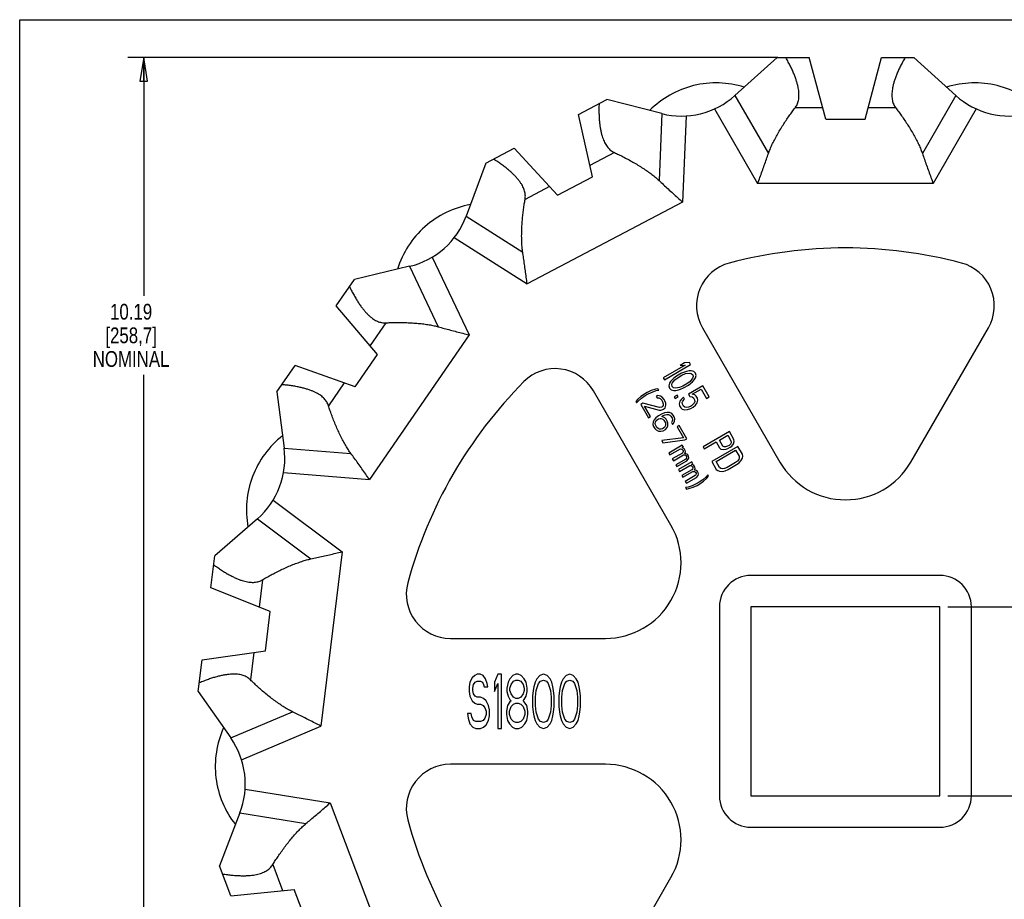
# Model space of a CAD drawing. Header units: inches. Extents: x 0 to 17.5, y 0 to 11.1.
# Tile 2 of 4: x 0 to 7.8, y 4 to 11. Entities that reach past the tile are written whole.
import ezdxf

# ---------------------------------------------------------------- set-up
doc = ezdxf.new("R2010")
doc.units = ezdxf.units.IN
doc.header["$LTSCALE"] = 0.935
doc.header["$MEASUREMENT"] = 0
doc.layers.get('0').update_dxf_attribs({"linetype": 'CONTINUOUS'})
doc.styles.get("Standard").update_dxf_attribs({"font": 'txt', "width": 0.8})
doc.dimstyles.new('DIMSTYLE_1', dxfattribs={"dimtxt": 0.125, "dimasz": 0.1875, "dimexe": 0.18, "dimexo": 0.0625, "dimgap": 0.09, "dimtad": 0, "dimtih": 1, "dimtoh": 1, "dimzin": 4, "dimdsep": 46, "dimtxsty": 'STANDARD', "dimblk": 'CLOSED', "dimblk1": 'CLOSED', "dimblk2": 'CLOSED', "dimcen": 0.09, "dimadec": 0, "dimazin": 0, "dimtp": 0.01, "dimtm": 0.01, "dimtfac": 1, "dimtofl": 0, "dimtmove": 0, "dimatfit": 3, "dimldrblk": 'CLOSED', "dimfxl": 1, "dimtolj": 1, "dimtzin": 4, "dimarcsym": 0})

# ---------------------------------------------------------------- blocks, each defined once
blk = doc.blocks.new('_CLOSED')
at = {"color": 0, "linetype": 'BYBLOCK'}
for p, q in [((0, 0), (-1, 0.167)), ((-1, 0.167), (-1, -0.167)), ((-1, -0.167), (0, 0)), ((-1, 0), (0, 0))]:
    blk.add_line(p, q, dxfattribs=at)
blk = doc.blocks.new('*D1')
at = {"color": 3, "linetype": 'CONTINUOUS'}
for p, q in [((7.3693, 6.3379), (12.7298, 6.3379)), ((12.6048, 6.3379), (12.6048, 5.9158)), ((12.6048, 4.8379), (12.6048, 5.2908)), ((7.3693, 4.8379), (12.7298, 4.8379))]:
    blk.add_line(p, q, dxfattribs=at)
at = {"color": 3, "linetype": 'CONTINUOUS', "xscale": 0.1875, "yscale": 0.1875, "zscale": 0.1875}
for p, rotation in [((12.6048, 6.3379), 90), ((12.6048, 4.8379), 270)]:
    blk.add_blockref('_CLOSED', p, dxfattribs=dict(at, rotation=rotation))
at = {"color": 3, "linetype": 'CONTINUOUS', "insert": (12.5048, 5.8533), "char_height": 0.125, "width": 0.7, "attachment_point": 2, "line_spacing_factor": 0.9}
blk.add_mtext('1.50\\P[38,1]\\PNOMINAL', dxfattribs=at)
blk = doc.blocks.new('*D2')
at = {"color": 3, "linetype": 'CONTINUOUS'}
for p, q in [((6.0212, 10.6989), (0.8597, 10.6989)), ((0.9847, 10.6989), (0.9847, 8.8063)), ((0.9847, 0.5122), (0.9847, 8.1813)), ((5.7305, 0.5122), (0.8597, 0.5122))]:
    blk.add_line(p, q, dxfattribs=at)
at = {"color": 3, "linetype": 'CONTINUOUS', "xscale": 0.1875, "yscale": 0.1875, "zscale": 0.1875}
for p, rotation in [((0.9847, 10.6989), 90), ((0.9847, 0.5122), 270)]:
    blk.add_blockref('_CLOSED', p, dxfattribs=dict(at, rotation=rotation))
at = {"color": 3, "linetype": 'CONTINUOUS', "insert": (0.8847, 8.7438), "char_height": 0.125, "width": 0.7, "attachment_point": 2, "line_spacing_factor": 0.9}
blk.add_mtext('10.19\\P[258,7]\\PNOMINAL', dxfattribs=at)

msp = doc.modelspace()

# ---------------------------------------------------------------- linework, layer by layer
at = {"color": 7, "linetype": 'CONTINUOUS'}
for p, q in [((0, 0), (0, 11)), ((0, 11), (17, 11)), ((6.0144, 10.6989), (5.6799, 10.3979)), ((6.0144, 10.6989), (6.2694, 10.6989)), ((6.4007, 10.2089), (6.2694, 10.6989)), ((6.7129, 10.2089), (6.8442, 10.6989)), ((6.8442, 10.6989), (7.0992, 10.6989)), ((7.4337, 10.3979), (7.0992, 10.6989)), ((4.4361, 10.247), (4.6619, 10.3655)), ((5.0979, 10.2545), (4.6619, 10.3655)), ((5.6799, 10.3979), (5.9456, 9.9376)), ((7.4337, 10.3979), (7.1679, 9.9376)), ((4.5475, 9.7521), (4.4361, 10.247)), ((5.0979, 10.2545), (5.0765, 9.7234)), ((5.5176, 10.2917), (5.8599, 9.6989)), ((6.3766, 10.2989), (6.1564, 10.2989)), ((6.9572, 10.2989), (6.737, 10.2989)), ((7.5959, 10.2917), (7.2537, 9.6989)), ((5.291, 10.2358), (5.2634, 9.5518)), ((6.4007, 10.2089), (6.7129, 10.2089)), ((3.7013, 9.8614), (3.9271, 9.9799)), ((4.2711, 9.607), (3.9271, 9.9799)), ((4.722, 9.9453), (4.5271, 9.843)), ((3.7013, 9.8614), (3.545, 9.4394)), ((4.2711, 9.607), (4.5475, 9.7521)), ((7.2537, 9.6989), (5.8599, 9.6989)), ((4.2079, 9.6755), (4.013, 9.5732)), ((5.2634, 9.5518), (4.0293, 8.9041)), ((3.545, 9.4394), (3.9942, 9.1553)), ((3.4507, 9.27), (4.0293, 8.9041)), ((3.276, 9.1151), (3.5694, 8.4967)), ((3.0964, 9.042), (2.6587, 8.9376)), ((3.0964, 9.042), (3.3242, 8.5618)), ((2.5138, 8.7278), (2.6587, 8.9376)), ((2.8425, 8.3414), (2.5138, 8.7278)), ((2.9072, 8.5935), (2.7821, 8.4123)), ((5.4214, 8.5545), (6.0372, 7.4879)), ((7.0764, 7.4879), (7.6922, 8.5545)), ((3.5694, 8.4967), (2.7777, 7.3497)), ((2.6651, 8.0844), (2.8425, 8.3414)), ((2.0424, 8.0449), (2.1873, 8.2547)), ((2.6651, 8.0844), (2.1873, 8.2547)), ((5.2833, 8.2569), (5.1108, 8.1573)), ((5.1198, 8.1417), (5.3276, 8.2617)), ((5.2787, 8.275), (5.2433, 8.2546)), ((5.2433, 8.2546), (5.2833, 8.2569)), ((5.3186, 8.2773), (5.2787, 8.275)), ((5.3147, 8.2127), (5.294, 8.2077)), ((5.3324, 8.2125), (5.3147, 8.2127)), ((5.3276, 8.2617), (5.3186, 8.2773)), ((5.3532, 8.2072), (5.3324, 8.2125)), ((5.1108, 8.1573), (5.1198, 8.1417)), ((5.1834, 8.1438), (5.1687, 8.1284)), ((5.1822, 8.1154), (5.2027, 8.1411)), ((5.1952, 8.1541), (5.1834, 8.1438)), ((5.2158, 8.1694), (5.1952, 8.1541)), ((5.2027, 8.1411), (5.2277, 8.159)), ((5.2556, 8.1924), (5.2158, 8.1694)), ((5.2277, 8.159), (5.2587, 8.1769)), ((5.2792, 8.2026), (5.2556, 8.1924)), ((5.2587, 8.1769), (5.2867, 8.1896)), ((5.294, 8.2077), (5.2792, 8.2026)), ((5.2867, 8.1896), (5.3193, 8.1945)), ((5.3193, 8.1945), (5.3326, 8.1918)), ((5.3433, 8.153), (5.3227, 8.1272)), ((5.3326, 8.1918), (5.3445, 8.1814)), ((5.342, 8.1245), (5.3567, 8.1399)), ((5.3476, 8.1659), (5.3433, 8.153)), ((5.3445, 8.1814), (5.3476, 8.1659)), ((5.3666, 8.1942), (5.3532, 8.2072)), ((5.3567, 8.1399), (5.3654, 8.1554)), ((5.3654, 8.1554), (5.3712, 8.176)), ((5.3712, 8.176), (5.3666, 8.1942)), ((2.5774, 8.1157), (2.4523, 7.9345)), ((5.1711, 6.9879), (4.5553, 8.0545)), ((5.0149, 8.0552), (4.9834, 8.0409)), ((5.0482, 8.0666), (5.0149, 8.0552)), ((5.0217, 8.0435), (5.0549, 8.0549)), ((5.0681, 8.0703), (5.0482, 8.0666)), ((5.0549, 8.0549), (5.0749, 8.0586)), ((5.0749, 8.0586), (5.0681, 8.0703)), ((5.16, 8.113), (5.1542, 8.0923)), ((5.1542, 8.0923), (5.1588, 8.0742)), ((5.1588, 8.0742), (5.1722, 8.0611)), ((5.1687, 8.1284), (5.16, 8.113)), ((5.1722, 8.0611), (5.193, 8.0558)), ((5.1778, 8.1025), (5.1822, 8.1154)), ((5.1809, 8.0869), (5.1778, 8.1025)), ((5.1928, 8.0765), (5.1809, 8.0869)), ((5.2062, 8.0738), (5.1928, 8.0765)), ((5.193, 8.0558), (5.2107, 8.0557)), ((5.2387, 8.0787), (5.2062, 8.0738)), ((5.2107, 8.0557), (5.2314, 8.0607)), ((5.2314, 8.0607), (5.2462, 8.0657)), ((5.2667, 8.0915), (5.2387, 8.0787)), ((5.2462, 8.0657), (5.2698, 8.0759)), ((5.2977, 8.1093), (5.2667, 8.0915)), ((5.2698, 8.0759), (5.3096, 8.0989)), ((5.3227, 8.1272), (5.2977, 8.1093)), ((5.3096, 8.0989), (5.3302, 8.1143)), ((5.4251, 8.0928), (5.3102, 8.0265)), ((5.3302, 8.1143), (5.342, 8.1245)), ((5.3398, 8.0262), (5.4105, 8.0671)), ((5.4105, 8.0671), (5.454, 7.9917)), ((5.4761, 8.0045), (5.4251, 8.0928)), ((2.0424, 8.0449), (2.1001, 7.5986)), ((4.9055, 7.9842), (4.8923, 7.9688)), ((4.932, 8.0073), (4.9055, 7.9842)), ((4.9123, 7.9725), (4.9388, 7.9956)), ((4.9602, 8.0274), (4.932, 8.0073)), ((4.9388, 7.9956), (4.9669, 8.0158)), ((4.9834, 8.0409), (4.9602, 8.0274)), ((4.9669, 8.0158), (4.9901, 8.0292)), ((4.9901, 8.0292), (5.0217, 8.0435)), ((5.0685, 8.016), (5.0536, 8.0112)), ((5.0536, 8.0112), (5.062, 7.9966)), ((5.062, 7.9966), (5.0753, 7.9965)), ((5.0885, 8.0119), (5.0685, 8.016)), ((5.0753, 7.9965), (5.087, 7.9916)), ((5.087, 7.9916), (5.0988, 7.9789)), ((5.1019, 8.0041), (5.0885, 8.0119)), ((5.0988, 7.9789), (5.1055, 7.9672)), ((5.117, 7.9855), (5.1019, 8.0041)), ((5.1238, 7.9738), (5.117, 7.9855)), ((5.2199, 8.0194), (5.1978, 8.0066)), ((5.1978, 8.0066), (5.2053, 7.9936)), ((5.2053, 7.9936), (5.2274, 8.0064)), ((5.2274, 8.0064), (5.2199, 8.0194)), ((5.2557, 7.9881), (5.2425, 7.9701)), ((5.2704, 8.0035), (5.2557, 7.9881)), ((5.2647, 7.9725), (5.2794, 7.9879)), ((5.2794, 7.9879), (5.2704, 8.0035)), ((5.3102, 8.0265), (5.3207, 8.0083)), ((5.3207, 8.0083), (5.3399, 8.0055)), ((5.3605, 8.0209), (5.3398, 8.0262)), ((5.3399, 8.0055), (5.3503, 7.9977)), ((5.3503, 7.9977), (5.3593, 7.9821)), ((5.3593, 7.9821), (5.3609, 7.9692)), ((5.3725, 8.0105), (5.3605, 8.0209)), ((5.3815, 7.9949), (5.3725, 8.0105)), ((5.3788, 7.9587), (5.3845, 7.9793)), ((5.3845, 7.9793), (5.3815, 7.9949)), ((5.454, 7.9917), (5.4761, 8.0045)), ((4.8923, 7.9688), (4.8991, 7.9571)), ((4.8991, 7.9571), (4.9123, 7.9725)), ((4.9491, 7.9548), (4.9325, 7.9452)), ((4.9325, 7.9452), (4.9932, 7.84)), ((5.0792, 7.9208), (4.9491, 7.9548)), ((5.0098, 7.8496), (4.9626, 7.9314)), ((4.9626, 7.9314), (5.0777, 7.9005)), ((5.0777, 7.9005), (5.091, 7.9004)), ((5.0959, 7.9226), (5.0792, 7.9208)), ((5.091, 7.9004), (5.106, 7.9051)), ((5.1025, 7.9265), (5.0959, 7.9226)), ((5.1091, 7.938), (5.1025, 7.9265)), ((5.1055, 7.9672), (5.1106, 7.9506)), ((5.106, 7.9051), (5.1126, 7.9089)), ((5.1106, 7.9506), (5.1091, 7.938)), ((5.1126, 7.9089), (5.1242, 7.9195)), ((5.1306, 7.9544), (5.1238, 7.9738)), ((5.1242, 7.9195), (5.1307, 7.9389)), ((5.1307, 7.9389), (5.1306, 7.9544)), ((5.2425, 7.9701), (5.2367, 7.9494)), ((5.2367, 7.9494), (5.2398, 7.9339)), ((5.2398, 7.9339), (5.2488, 7.9183)), ((5.2488, 7.9183), (5.2607, 7.9078)), ((5.2603, 7.9596), (5.2647, 7.9725)), ((5.2619, 7.9466), (5.2603, 7.9596)), ((5.2607, 7.9078), (5.2815, 7.9025)), ((5.2709, 7.931), (5.2619, 7.9466)), ((5.2813, 7.9232), (5.2709, 7.931)), ((5.2947, 7.9205), (5.2813, 7.9232)), ((5.2815, 7.9025), (5.3037, 7.9049)), ((5.3109, 7.923), (5.2947, 7.9205)), ((5.3037, 7.9049), (5.3288, 7.9125)), ((5.3257, 7.928), (5.3109, 7.923)), ((5.3345, 7.9332), (5.3257, 7.928)), ((5.3288, 7.9125), (5.3465, 7.9227)), ((5.3463, 7.9434), (5.3345, 7.9332)), ((5.3566, 7.9563), (5.3463, 7.9434)), ((5.3465, 7.9227), (5.3656, 7.9407)), ((5.3609, 7.9692), (5.3566, 7.9563)), ((5.3656, 7.9407), (5.3788, 7.9587)), ((4.9932, 7.84), (5.0098, 7.8496)), ((5.0383, 7.8232), (5.0301, 7.8067)), ((5.0515, 7.8386), (5.0383, 7.8232)), ((5.0731, 7.8549), (5.0515, 7.8386)), ((5.055, 7.8172), (5.0633, 7.8259)), ((5.0633, 7.8259), (5.0732, 7.8316)), ((5.0963, 7.8683), (5.0731, 7.8549)), ((5.0732, 7.8316), (5.0849, 7.8344)), ((5.0849, 7.8344), (5.0949, 7.8324)), ((5.0949, 7.8324), (5.1066, 7.8275)), ((5.1212, 7.8788), (5.0963, 7.8683)), ((5.0981, 7.8499), (5.1047, 7.8537)), ((5.1215, 7.84), (5.0981, 7.8499)), ((5.1047, 7.8537), (5.1263, 7.8623)), ((5.1066, 7.8275), (5.115, 7.8206)), ((5.115, 7.8206), (5.1268, 7.8002)), ((5.1411, 7.8825), (5.1212, 7.8788)), ((5.1332, 7.8273), (5.1215, 7.84)), ((5.1263, 7.8623), (5.1379, 7.8651)), ((5.1417, 7.8127), (5.1332, 7.8273)), ((5.1379, 7.8651), (5.1513, 7.865)), ((5.1595, 7.8814), (5.1411, 7.8825)), ((5.1513, 7.865), (5.163, 7.86)), ((5.1779, 7.8725), (5.1595, 7.8814)), ((5.163, 7.86), (5.1713, 7.8532)), ((5.1713, 7.8532), (5.1815, 7.8356)), ((5.1896, 7.8598), (5.1779, 7.8725)), ((5.1815, 7.8356), (5.1832, 7.825)), ((5.1832, 7.825), (5.1816, 7.8124)), ((5.1964, 7.8481), (5.1896, 7.8598)), ((5.2015, 7.8316), (5.1964, 7.8481)), ((5.2, 7.8113), (5.2015, 7.8316)), ((5.0301, 7.8067), (5.0286, 7.7864)), ((5.0286, 7.7864), (5.0337, 7.7698)), ((5.0337, 7.7698), (5.0422, 7.7552)), ((5.0422, 7.7552), (5.0539, 7.7425)), ((5.0469, 7.793), (5.0484, 7.8056)), ((5.0486, 7.7823), (5.0469, 7.793)), ((5.0484, 7.8056), (5.055, 7.8172)), ((5.0604, 7.7619), (5.0486, 7.7823)), ((5.0539, 7.7425), (5.0723, 7.7337)), ((5.0688, 7.755), (5.0604, 7.7619)), ((5.0805, 7.7501), (5.0688, 7.755)), ((5.0938, 7.75), (5.0805, 7.7501)), ((5.1055, 7.7528), (5.0938, 7.75)), ((5.1154, 7.7585), (5.1055, 7.7528)), ((5.1106, 7.7363), (5.1272, 7.7458)), ((5.1237, 7.7672), (5.1154, 7.7585)), ((5.1269, 7.7769), (5.1237, 7.7672)), ((5.1268, 7.8002), (5.1285, 7.7895)), ((5.1285, 7.7895), (5.1269, 7.7769)), ((5.1272, 7.7458), (5.1404, 7.7613)), ((5.1404, 7.7613), (5.1453, 7.7758)), ((5.1468, 7.7961), (5.1417, 7.8127)), ((5.1453, 7.7758), (5.1468, 7.7961)), ((5.1816, 7.8124), (5.1751, 7.8008)), ((5.1751, 7.8008), (5.1835, 7.7862)), ((5.1835, 7.7862), (5.1918, 7.7948)), ((5.1918, 7.7948), (5.2, 7.8113)), ((5.2369, 7.778), (5.2203, 7.7684)), ((5.2203, 7.7684), (5.2709, 7.6807)), ((5.2976, 7.6728), (5.2369, 7.778)), ((5.0723, 7.7337), (5.0906, 7.7325)), ((5.0906, 7.7325), (5.1106, 7.7363)), ((5.2709, 7.6807), (5.0979, 7.6588)), ((5.108, 7.6412), (5.281, 7.6632)), ((5.281, 7.6632), (5.2976, 7.6728)), ((5.6351, 7.7291), (5.4273, 7.6091)), ((5.5557, 7.6625), (5.622, 7.7008)), ((5.5842, 7.6131), (5.5557, 7.6625)), ((5.622, 7.7008), (5.6505, 7.6514)), ((5.6711, 7.6668), (5.6351, 7.7291)), ((5.6742, 7.6512), (5.6711, 7.6668)), ((2.1001, 7.5986), (2.6299, 7.5558)), ((5.0979, 7.6588), (5.108, 7.6412)), ((5.2614, 7.6207), (5.1552, 7.5594)), ((5.1637, 7.5448), (5.2466, 7.5927)), ((5.2466, 7.5927), (5.2566, 7.5906)), ((5.2566, 7.5906), (5.265, 7.5838)), ((5.2598, 7.6003), (5.2698, 7.6061)), ((5.2699, 7.5983), (5.2598, 7.6003)), ((5.2698, 7.6061), (5.2614, 7.6207)), ((5.2782, 7.5914), (5.2699, 7.5983)), ((5.285, 7.5797), (5.2782, 7.5914)), ((5.4273, 7.6091), (5.4363, 7.5935)), ((5.4363, 7.5935), (5.5292, 7.6471)), ((5.7026, 7.6122), (5.4948, 7.4922)), ((5.5292, 7.6471), (5.5562, 7.6004)), ((5.5562, 7.6004), (5.5681, 7.5899)), ((5.5681, 7.5899), (5.5873, 7.5872)), ((5.5931, 7.6079), (5.5842, 7.6131)), ((5.5873, 7.5872), (5.6095, 7.5896)), ((5.605, 7.6078), (5.5931, 7.6079)), ((5.6197, 7.6128), (5.605, 7.6078)), ((5.6095, 7.5896), (5.6243, 7.5947)), ((5.633, 7.6205), (5.6197, 7.6128)), ((5.6243, 7.5947), (5.642, 7.6049)), ((5.6448, 7.6307), (5.633, 7.6205)), ((5.642, 7.6049), (5.6538, 7.6152)), ((5.6506, 7.641), (5.6448, 7.6307)), ((5.6505, 7.6514), (5.6506, 7.641)), ((5.6538, 7.6152), (5.6669, 7.6332)), ((5.6669, 7.6332), (5.6742, 7.6512)), ((5.7386, 7.5498), (5.7026, 7.6122)), ((5.1552, 7.5594), (5.1637, 7.5448)), ((5.2618, 7.5586), (5.1822, 7.5126)), ((5.1822, 7.5126), (5.1907, 7.498)), ((5.1907, 7.498), (5.2703, 7.544)), ((5.2888, 7.5118), (5.2092, 7.4659)), ((5.2668, 7.5653), (5.2618, 7.5586)), ((5.265, 7.5838), (5.2683, 7.5779)), ((5.2684, 7.5702), (5.2668, 7.5653)), ((5.2683, 7.5779), (5.2684, 7.5702)), ((5.2703, 7.544), (5.2786, 7.5449)), ((5.2786, 7.5449), (5.2836, 7.5439)), ((5.2818, 7.5546), (5.2867, 7.5691)), ((5.2969, 7.5515), (5.2818, 7.5546)), ((5.2836, 7.5439), (5.2903, 7.5399)), ((5.2867, 7.5691), (5.285, 7.5797)), ((5.2938, 7.5186), (5.2888, 7.5118)), ((5.2903, 7.5399), (5.2953, 7.5312)), ((5.2954, 7.5234), (5.2938, 7.5186)), ((5.2953, 7.5312), (5.2954, 7.5234)), ((5.3052, 7.5447), (5.2969, 7.5515)), ((5.2973, 7.4972), (5.3105, 7.5126)), ((5.312, 7.533), (5.3052, 7.5447)), ((5.3105, 7.5126), (5.3137, 7.5223)), ((5.3137, 7.5223), (5.312, 7.533)), ((5.5303, 7.4919), (5.6851, 7.5813)), ((5.6851, 7.5813), (5.7121, 7.5345)), ((5.7093, 7.5087), (5.6991, 7.4958)), ((5.7137, 7.5216), (5.7093, 7.5087)), ((5.7121, 7.5345), (5.7137, 7.5216)), ((5.7272, 7.4982), (5.7389, 7.5188)), ((5.7417, 7.5343), (5.7386, 7.5498)), ((5.7389, 7.5188), (5.7417, 7.5343)), ((5.2092, 7.4659), (5.2177, 7.4512)), ((5.2177, 7.4512), (5.2973, 7.4972)), ((5.3373, 7.4891), (5.2312, 7.4279)), ((5.2312, 7.4279), (5.2396, 7.4133)), ((5.2396, 7.4133), (5.3225, 7.4611)), ((5.3225, 7.4611), (5.3325, 7.4591)), ((5.3325, 7.4591), (5.3409, 7.4523)), ((5.3358, 7.4688), (5.3457, 7.4745)), ((5.3458, 7.4668), (5.3358, 7.4688)), ((5.3457, 7.4745), (5.3373, 7.4891)), ((5.3427, 7.4338), (5.3378, 7.4271)), ((5.3409, 7.4523), (5.3443, 7.4464)), ((5.3443, 7.4386), (5.3427, 7.4338)), ((5.3443, 7.4464), (5.3443, 7.4386)), ((5.3542, 7.4599), (5.3458, 7.4668)), ((5.3609, 7.4482), (5.3542, 7.4599)), ((5.3578, 7.423), (5.3627, 7.4375)), ((5.3627, 7.4375), (5.3609, 7.4482)), ((5.4948, 7.4922), (5.5308, 7.4298)), ((5.5573, 7.4452), (5.5303, 7.4919)), ((5.5308, 7.4298), (5.5427, 7.4194)), ((5.5677, 7.4373), (5.5573, 7.4452)), ((5.5811, 7.4346), (5.5677, 7.4373)), ((5.5974, 7.4371), (5.5811, 7.4346)), ((5.6165, 7.4447), (5.5974, 7.4371)), ((5.6019, 7.419), (5.6255, 7.4291)), ((5.6829, 7.483), (5.6165, 7.4447)), ((5.6255, 7.4291), (5.6919, 7.4674)), ((5.6991, 7.4958), (5.6829, 7.483)), ((5.6919, 7.4674), (5.7125, 7.4828)), ((5.7125, 7.4828), (5.7272, 7.4982)), ((2.0954, 7.4047), (2.7777, 7.3497)), ((5.3378, 7.4271), (5.2582, 7.3811)), ((5.2582, 7.3811), (5.2666, 7.3665)), ((5.2666, 7.3665), (5.3462, 7.4124)), ((5.3648, 7.3803), (5.2852, 7.3343)), ((5.2936, 7.3197), (5.3732, 7.3657)), ((5.3462, 7.4124), (5.3545, 7.4134)), ((5.3545, 7.4134), (5.3595, 7.4123)), ((5.3728, 7.42), (5.3578, 7.423)), ((5.3595, 7.4123), (5.3662, 7.4084)), ((5.3697, 7.387), (5.3648, 7.3803)), ((5.3662, 7.4084), (5.3713, 7.3996)), ((5.3713, 7.3919), (5.3697, 7.387)), ((5.3713, 7.3996), (5.3713, 7.3919)), ((5.3812, 7.4131), (5.3728, 7.42)), ((5.3732, 7.3657), (5.3864, 7.3811)), ((5.3879, 7.4015), (5.3812, 7.4131)), ((5.3864, 7.3811), (5.3897, 7.3908)), ((5.3897, 7.3908), (5.3879, 7.4015)), ((5.4498, 7.3709), (5.4233, 7.3478)), ((5.4301, 7.3361), (5.4565, 7.3592)), ((5.463, 7.3863), (5.4498, 7.3709)), ((5.4565, 7.3592), (5.4697, 7.3746)), ((5.4697, 7.3746), (5.463, 7.3863)), ((5.5427, 7.4194), (5.5576, 7.4141)), ((5.5576, 7.4141), (5.5812, 7.4139)), ((5.5812, 7.4139), (5.6019, 7.419)), ((5.2852, 7.3343), (5.2936, 7.3197)), ((5.3072, 7.2886), (5.2872, 7.2848)), ((5.2872, 7.2848), (5.294, 7.2732)), ((5.294, 7.2732), (5.3139, 7.2769)), ((5.3404, 7.3), (5.3072, 7.2886)), ((5.3139, 7.2769), (5.3471, 7.2883)), ((5.3719, 7.3143), (5.3404, 7.3)), ((5.3471, 7.2883), (5.3787, 7.3026)), ((5.3951, 7.3277), (5.3719, 7.3143)), ((5.3787, 7.3026), (5.4019, 7.316)), ((5.4233, 7.3478), (5.3951, 7.3277)), ((5.4019, 7.316), (5.4301, 7.3361)), ((2.0126, 7.1864), (2.5598, 6.7752)), ((1.8876, 7.0382), (1.5485, 6.7424)), ((1.8876, 7.0382), (2.3125, 6.7189)), ((1.5177, 6.4893), (1.5485, 6.7424)), ((2.5598, 6.7752), (2.3918, 5.3916)), ((7.3068, 6.5879), (5.8068, 6.5879)), ((1.9284, 6.5532), (1.9019, 6.3346)), ((1.9883, 6.2999), (1.5177, 6.4893)), ((5.5568, 6.3379), (5.5568, 4.8379)), ((5.8068, 6.3379), (5.8068, 4.8379)), ((7.3068, 6.3379), (5.8068, 6.3379)), ((7.3068, 4.8379), (7.3068, 6.3379)), ((7.5568, 4.8379), (7.5568, 6.3379)), ((1.9507, 5.9899), (1.9883, 6.2999)), ((3.4199, 6.0879), (4.6515, 6.0879)), ((1.4484, 5.9187), (1.9507, 5.9899)), ((1.8585, 5.9768), (1.8319, 5.7583)), ((1.4177, 5.6655), (1.4484, 5.9187)), ((3.6128, 5.7937), (3.5938, 5.7754)), ((3.6318, 5.8029), (3.6128, 5.7937)), ((3.6555, 5.8029), (3.6318, 5.8029)), ((3.6792, 5.7937), (3.6555, 5.8029)), ((3.6982, 5.7663), (3.6792, 5.7937)), ((3.7979, 5.8029), (3.7694, 5.7389)), ((3.8264, 5.8029), (3.7979, 5.8029)), ((3.8264, 5.3729), (3.8264, 5.8029)), ((3.9166, 5.7937), (3.8929, 5.7663)), ((3.9404, 5.8029), (3.9166, 5.7937)), ((3.9594, 5.8029), (3.9404, 5.8029)), ((3.9831, 5.7937), (3.9594, 5.8029)), ((4.0068, 5.7663), (3.9831, 5.7937)), ((4.1303, 5.7937), (4.1065, 5.7663)), ((4.1588, 5.8029), (4.1303, 5.7937)), ((4.1873, 5.7937), (4.1588, 5.8029)), ((4.211, 5.7663), (4.1873, 5.7937)), ((4.3392, 5.7937), (4.3155, 5.7663)), ((4.3677, 5.8029), (4.3392, 5.7937)), ((4.3962, 5.7937), (4.3677, 5.8029)), ((4.4199, 5.7663), (4.3962, 5.7937)), ((3.5748, 5.7389), (3.57, 5.7023)), ((3.5938, 5.7754), (3.5748, 5.7389)), ((3.5985, 5.6931), (3.6033, 5.7206)), ((3.6033, 5.7206), (3.6175, 5.7389)), ((3.6175, 5.7389), (3.6318, 5.748)), ((3.6318, 5.748), (3.6602, 5.748)), ((3.6602, 5.748), (3.6745, 5.7389)), ((3.6745, 5.7389), (3.684, 5.7206)), ((3.684, 5.7206), (3.6887, 5.7023)), ((3.7125, 5.7297), (3.6982, 5.7663)), ((3.7172, 5.7023), (3.7125, 5.7297)), ((3.7694, 5.7389), (3.7694, 5.6657)), ((3.7694, 5.6657), (3.7979, 5.7297)), ((3.7979, 5.7297), (3.7979, 5.3729)), ((3.8786, 5.7389), (3.8692, 5.6931)), ((3.8929, 5.7663), (3.8786, 5.7389)), ((3.8929, 5.6931), (3.9024, 5.7206)), ((3.9024, 5.7206), (3.9214, 5.748)), ((3.9214, 5.748), (3.9404, 5.7572)), ((3.9404, 5.7572), (3.9594, 5.7572)), ((3.9594, 5.7572), (3.9784, 5.748)), ((3.9784, 5.748), (3.9973, 5.7206)), ((3.9973, 5.7206), (4.0068, 5.6931)), ((4.0211, 5.7389), (4.0068, 5.7663)), ((4.0306, 5.6931), (4.0211, 5.7389)), ((4.0923, 5.7389), (4.0828, 5.7023)), ((4.1065, 5.7663), (4.0923, 5.7389)), ((4.1018, 5.6748), (4.1208, 5.7297)), ((4.1208, 5.7297), (4.135, 5.748)), ((4.135, 5.748), (4.1588, 5.7572)), ((4.1588, 5.7572), (4.1825, 5.748)), ((4.1825, 5.748), (4.1968, 5.7297)), ((4.1968, 5.7297), (4.2158, 5.6748)), ((4.2252, 5.7389), (4.211, 5.7663)), ((4.2347, 5.7023), (4.2252, 5.7389)), ((4.3012, 5.7389), (4.2917, 5.7023)), ((4.3155, 5.7663), (4.3012, 5.7389)), ((4.3107, 5.6748), (4.3297, 5.7297)), ((4.3297, 5.7297), (4.3439, 5.748)), ((4.3439, 5.748), (4.3677, 5.7572)), ((4.3677, 5.7572), (4.3914, 5.748)), ((4.3914, 5.748), (4.4057, 5.7297)), ((4.4057, 5.7297), (4.4247, 5.6748)), ((4.4342, 5.7389), (4.4199, 5.7663)), ((4.4437, 5.7023), (4.4342, 5.7389)), ((1.4177, 5.6655), (1.6762, 5.2972)), ((3.57, 5.7023), (3.57, 5.6657)), ((3.57, 5.6657), (3.5748, 5.6291)), ((3.5985, 5.6748), (3.5985, 5.6931)), ((3.6033, 5.6474), (3.5985, 5.6748)), ((3.6175, 5.6291), (3.6033, 5.6474)), ((3.6887, 5.7023), (3.7172, 5.7023)), ((3.8692, 5.6931), (3.8692, 5.6657)), ((3.8692, 5.6657), (3.8786, 5.6291)), ((3.8929, 5.6748), (3.8929, 5.6931)), ((3.9024, 5.6474), (3.8929, 5.6748)), ((3.9214, 5.6199), (3.9024, 5.6474)), ((3.9973, 5.6474), (3.9784, 5.6199)), ((4.0068, 5.6748), (3.9973, 5.6474)), ((4.0068, 5.6931), (4.0068, 5.6748)), ((4.0211, 5.6291), (4.0306, 5.6657)), ((4.0306, 5.6657), (4.0306, 5.6931)), ((4.0781, 5.6748), (4.0733, 5.6291)), ((4.0828, 5.7023), (4.0781, 5.6748)), ((4.0971, 5.6199), (4.1018, 5.6748)), ((4.2158, 5.6748), (4.2205, 5.6199)), ((4.2395, 5.6748), (4.2347, 5.7023)), ((4.2442, 5.6291), (4.2395, 5.6748)), ((4.287, 5.6748), (4.2822, 5.6291)), ((4.2917, 5.7023), (4.287, 5.6748)), ((4.306, 5.6199), (4.3107, 5.6748)), ((4.4247, 5.6748), (4.4294, 5.6199)), ((4.4484, 5.6748), (4.4437, 5.7023)), ((4.4531, 5.6291), (4.4484, 5.6748)), ((3.5748, 5.6291), (3.5938, 5.5925)), ((3.5938, 5.5925), (3.6128, 5.5742)), ((3.6128, 5.5742), (3.6318, 5.565)), ((3.6318, 5.6199), (3.6175, 5.6291)), ((3.6602, 5.6199), (3.6318, 5.6199)), ((3.6318, 5.565), (3.6602, 5.565)), ((3.684, 5.6108), (3.6602, 5.6199)), ((3.6602, 5.565), (3.6792, 5.5559)), ((3.6792, 5.5559), (3.6935, 5.5376)), ((3.703, 5.5925), (3.684, 5.6108)), ((3.722, 5.5559), (3.703, 5.5925)), ((3.7315, 5.5193), (3.722, 5.5559)), ((3.8739, 5.5559), (3.8644, 5.5101)), ((3.8929, 5.5833), (3.8739, 5.5559)), ((3.8786, 5.6291), (3.8929, 5.6016)), ((3.8929, 5.6016), (3.9024, 5.5925)), ((3.9024, 5.5925), (3.8929, 5.5833)), ((3.9024, 5.5467), (3.9214, 5.565)), ((3.9404, 5.6108), (3.9214, 5.6199)), ((3.9214, 5.565), (3.9404, 5.5742)), ((3.9594, 5.6108), (3.9404, 5.6108)), ((3.9404, 5.5742), (3.9594, 5.5742)), ((3.9784, 5.6199), (3.9594, 5.6108)), ((3.9594, 5.5742), (3.9784, 5.565)), ((3.9784, 5.565), (3.9973, 5.5467)), ((3.9973, 5.5925), (4.0068, 5.6016)), ((4.0068, 5.5833), (3.9973, 5.5925)), ((4.0068, 5.6016), (4.0211, 5.6291)), ((4.0258, 5.5559), (4.0068, 5.5833)), ((4.0353, 5.5101), (4.0258, 5.5559)), ((4.0733, 5.6291), (4.0733, 5.5467)), ((4.0971, 5.5559), (4.0971, 5.6199)), ((4.1018, 5.501), (4.0971, 5.5559)), ((4.2205, 5.5559), (4.2158, 5.501)), ((4.2205, 5.6199), (4.2205, 5.5559)), ((4.2442, 5.5467), (4.2442, 5.6291)), ((4.2822, 5.6291), (4.2822, 5.5467)), ((4.306, 5.5559), (4.306, 5.6199)), ((4.3107, 5.501), (4.306, 5.5559)), ((4.4294, 5.5559), (4.4247, 5.501)), ((4.4294, 5.6199), (4.4294, 5.5559)), ((4.4531, 5.5467), (4.4531, 5.6291)), ((1.6762, 5.2972), (2.1652, 5.5055)), ((3.5558, 5.4918), (3.5605, 5.4552)), ((3.5843, 5.4918), (3.5558, 5.4918)), ((3.589, 5.4644), (3.5843, 5.4918)), ((3.6935, 5.5376), (3.703, 5.5101)), ((3.703, 5.4827), (3.6935, 5.4552)), ((3.703, 5.5101), (3.703, 5.4827)), ((3.722, 5.4369), (3.7315, 5.4735)), ((3.7315, 5.4735), (3.7315, 5.5193)), ((3.8644, 5.5101), (3.8644, 5.4827)), ((3.8644, 5.4827), (3.8739, 5.4369)), ((3.8881, 5.5101), (3.9024, 5.5467)), ((3.8881, 5.4827), (3.8881, 5.5101)), ((3.9024, 5.4461), (3.8881, 5.4827)), ((3.9973, 5.5467), (4.0116, 5.5101)), ((4.0116, 5.4827), (3.9973, 5.4461)), ((4.0116, 5.5101), (4.0116, 5.4827)), ((4.0258, 5.4369), (4.0353, 5.4827)), ((4.0353, 5.4827), (4.0353, 5.5101)), ((4.0733, 5.5467), (4.0781, 5.501)), ((4.0781, 5.501), (4.0828, 5.4735)), ((4.0828, 5.4735), (4.0923, 5.4369)), ((4.1208, 5.4461), (4.1018, 5.501)), ((4.2158, 5.501), (4.1968, 5.4461)), ((4.2252, 5.4369), (4.2347, 5.4735)), ((4.2347, 5.4735), (4.2395, 5.501)), ((4.2395, 5.501), (4.2442, 5.5467)), ((4.2822, 5.5467), (4.287, 5.501)), ((4.287, 5.501), (4.2917, 5.4735)), ((4.2917, 5.4735), (4.3012, 5.4369)), ((4.3297, 5.4461), (4.3107, 5.501)), ((4.4247, 5.501), (4.4057, 5.4461)), ((4.4342, 5.4369), (4.4437, 5.4735)), ((4.4437, 5.4735), (4.4484, 5.501)), ((4.4484, 5.501), (4.4531, 5.5467)), ((3.5605, 5.4552), (3.5748, 5.4095)), ((3.5748, 5.4095), (3.5985, 5.382)), ((3.6033, 5.4369), (3.589, 5.4644)), ((3.6223, 5.4278), (3.6033, 5.4369)), ((3.6602, 5.4278), (3.6223, 5.4278)), ((3.6792, 5.4369), (3.6602, 5.4278)), ((3.6935, 5.4552), (3.6792, 5.4369)), ((3.684, 5.382), (3.703, 5.4003)), ((3.703, 5.4003), (3.722, 5.4369)), ((3.8739, 5.4369), (3.8881, 5.4095)), ((3.8881, 5.4095), (3.9119, 5.382)), ((3.9214, 5.4278), (3.9024, 5.4461)), ((3.9404, 5.4186), (3.9214, 5.4278)), ((3.9594, 5.4186), (3.9404, 5.4186)), ((3.9784, 5.4278), (3.9594, 5.4186)), ((3.9973, 5.4461), (3.9784, 5.4278)), ((3.9879, 5.382), (4.0116, 5.4095)), ((4.0116, 5.4095), (4.0258, 5.4369)), ((4.0923, 5.4369), (4.1065, 5.4095)), ((4.1065, 5.4095), (4.1303, 5.382)), ((4.135, 5.4278), (4.1208, 5.4461)), ((4.1588, 5.4186), (4.135, 5.4278)), ((4.1825, 5.4278), (4.1588, 5.4186)), ((4.1968, 5.4461), (4.1825, 5.4278)), ((4.1873, 5.382), (4.211, 5.4095)), ((4.211, 5.4095), (4.2252, 5.4369)), ((4.3012, 5.4369), (4.3155, 5.4095)), ((4.3155, 5.4095), (4.3392, 5.382)), ((4.3439, 5.4278), (4.3297, 5.4461)), ((4.3677, 5.4186), (4.3439, 5.4278)), ((4.3914, 5.4278), (4.3677, 5.4186)), ((4.4057, 5.4461), (4.3914, 5.4278)), ((4.3962, 5.382), (4.4199, 5.4095)), ((4.4199, 5.4095), (4.4342, 5.4369)), ((1.7621, 5.1233), (2.3918, 5.3916)), ((3.5985, 5.382), (3.6223, 5.3729)), ((3.6223, 5.3729), (3.6602, 5.3729)), ((3.6602, 5.3729), (3.684, 5.382)), ((3.7979, 5.3729), (3.8264, 5.3729)), ((3.9119, 5.382), (3.9356, 5.3729)), ((3.9356, 5.3729), (3.9641, 5.3729)), ((3.9641, 5.3729), (3.9879, 5.382)), ((4.1303, 5.382), (4.1588, 5.3729)), ((4.1588, 5.3729), (4.1873, 5.382)), ((4.3392, 5.382), (4.3677, 5.3729)), ((4.3677, 5.3729), (4.3962, 5.382)), ((4.6515, 5.0879), (3.4199, 5.0879)), ((1.7902, 4.8915), (2.4659, 4.7817)), ((2.4659, 4.7817), (2.9601, 3.4785)), ((5.8068, 4.8379), (7.3068, 4.8379)), ((1.7484, 4.7022), (1.5856, 4.2827)), ((1.7484, 4.7022), (2.2731, 4.6169)), ((5.8068, 4.5879), (7.3068, 4.5879)), ((1.676, 4.0442), (1.5856, 4.2827)), ((2.01, 4.2917), (2.0881, 4.0859)), ((4.5553, 3.1213), (5.1711, 4.1879)), ((1.676, 4.0442), (2.1808, 4.0952)), ((2.2915, 3.8033), (2.1808, 4.0952))]:
    msp.add_line(p, q, dxfattribs=at)
for centre, radius, start, end in [((5.5311, 9.7482), 0.75, 72.72451, 103.84975), ((7.5825, 9.7482), 0.75, 76.15025, 107.27549), ((5.5316, 9.7484), 0.75, 103.8937, 134.96779), ((7.582, 9.7484), 0.75, 45.03221, 76.1063), ((5.2543, 10.871), 0.6364, 283.85053, 311.97772), ((7.8593, 10.871), 0.6364, 228.02228, 256.14947), ((5.255, 10.8711), 0.6364, 255.71459, 283.78476), ((7.8586, 10.8711), 0.6364, 256.21524, 284.28541), ((3.7152, 8.795), 0.75, 100.41682, 131.54205), ((2.9483, 9.6605), 0.6364, 311.54284, 339.67002), ((3.7156, 8.7954), 0.75, 131.586, 162.6601), ((2.9488, 9.661), 0.6364, 283.4069, 311.47706), ((6.5568, 5.5879), 3.6, 75.16137, 104.83863), ((5.7245, 8.7295), 0.35, 104.83863, 210), ((7.3891, 8.7295), 0.35, 330, 75.16137), ((4.2522, 7.8795), 0.35, 30, 135.16137), ((6.5568, 5.5879), 3.6, 135.16137, 164.83863), ((2.5502, 7.1071), 0.75, 128.10913, 159.23436), ((1.469, 7.5171), 0.6364, 339.23515, 7.36233), ((6.5568, 7.7879), 0.6, 210, 330), ((2.5504, 7.1076), 0.75, 159.27831, 190.35241), ((1.4693, 7.5177), 0.6364, 311.09921, 339.16937), ((4.6515, 6.6879), 0.6, 270, 30), ((5.8068, 6.3379), 0.25, 90, 180), ((7.3068, 6.3379), 0.25, 0, 90), ((3.4199, 6.4379), 0.35, 164.83863, 270), ((2.3032, 5.0711), 0.75, 155.80144, 186.92667), ((1.1552, 4.9317), 0.6364, 6.92745, 35.05464), ((3.4199, 4.7379), 0.35, 90, 195.16137), ((4.6515, 4.4879), 0.6, 330, 90), ((1.1552, 4.9324), 0.6364, 338.79151, 6.86168), ((2.3031, 5.0717), 0.75, 186.97062, 218.04472), ((5.8068, 4.8379), 0.25, 180, 270), ((7.3068, 4.8379), 0.25, 270, 360), ((6.5568, 5.5879), 3.6, 195.16137, 224.83863)]:
    msp.add_arc(centre, radius, start, end, dxfattribs=at)
for points, knots in [([(6.1564, 10.2989), (6.1598, 10.3032), (6.1661, 10.3124), (6.1739, 10.3271), (6.1799, 10.3428), (6.1843, 10.3595), (6.1871, 10.3772), (6.1883, 10.3961), (6.1879, 10.4163), (6.1858, 10.4378), (6.1821, 10.4608), (6.1765, 10.4853), (6.1691, 10.5114), (6.1598, 10.5391), (6.1486, 10.5684), (6.1354, 10.5991), (6.1202, 10.6312), (6.1029, 10.6648), (6.0903, 10.6874), (6.0837, 10.6989)], [0, 0, 0, 0, 0.038986, 0.077667, 0.116647, 0.156657, 0.198346, 0.242346, 0.289292, 0.339602, 0.393877, 0.452446, 0.515813, 0.58417, 0.657456, 0.735492, 0.81866, 0.906934, 1, 1, 1, 1]), ([(7.0299, 10.6989), (7.0233, 10.6874), (7.0107, 10.6648), (6.9934, 10.6312), (6.9782, 10.5991), (6.965, 10.5684), (6.9537, 10.5391), (6.9444, 10.5114), (6.937, 10.4853), (6.9315, 10.4608), (6.9277, 10.4378), (6.9257, 10.4163), (6.9253, 10.3961), (6.9265, 10.3772), (6.9293, 10.3595), (6.9337, 10.3428), (6.9397, 10.3271), (6.9475, 10.3124), (6.9538, 10.3032), (6.9572, 10.2989)], [0, 0, 0, 0, 0.093065, 0.181339, 0.264506, 0.342543, 0.415828, 0.484185, 0.547552, 0.606121, 0.660395, 0.710705, 0.757651, 0.801651, 0.84334, 0.883351, 0.922331, 0.961014, 1, 1, 1, 1]), ([(4.6005, 10.3333), (4.6, 10.32), (4.5993, 10.2942), (4.5996, 10.2565), (4.6011, 10.2209), (4.6037, 10.1876), (4.6073, 10.1565), (4.612, 10.1276), (4.6176, 10.101), (4.624, 10.0768), (4.6314, 10.0547), (4.6396, 10.0347), (4.6486, 10.0166), (4.6584, 10.0004), (4.6691, 9.986), (4.6808, 9.9733), (4.6934, 9.9622), (4.7071, 9.9528), (4.717, 9.9476), (4.722, 9.9453)], [0, 0, 0, 0, 0.093065, 0.181339, 0.264506, 0.342543, 0.415828, 0.484185, 0.547552, 0.606121, 0.660395, 0.710705, 0.757651, 0.801651, 0.84334, 0.883351, 0.922331, 0.961014, 1, 1, 1, 1]), ([(5.9456, 9.9376), (5.9494, 9.9486), (5.9582, 9.9717), (5.9739, 10.0074), (5.9926, 10.0454), (6.0138, 10.0847), (6.0368, 10.1242), (6.0608, 10.1631), (6.0853, 10.2005), (6.1096, 10.2359), (6.1332, 10.2685), (6.1488, 10.2891), (6.1564, 10.2989)], [0, 0, 0, 0, 0.083065, 0.176903, 0.278626, 0.38567, 0.495419, 0.605111, 0.712434, 0.815371, 0.911822, 1, 1, 1, 1]), ([(6.9572, 10.2989), (6.9648, 10.2891), (6.9804, 10.2685), (7.0039, 10.2359), (7.0283, 10.2005), (7.0528, 10.1631), (7.0768, 10.1242), (7.0998, 10.0847), (7.121, 10.0454), (7.1397, 10.0074), (7.1554, 9.9717), (7.1641, 9.9486), (7.1679, 9.9376)], [0, 0, 0, 0, 0.088179, 0.184638, 0.287585, 0.394917, 0.504615, 0.614365, 0.721405, 0.823122, 0.916951, 1, 1, 1, 1]), ([(4.722, 9.9453), (4.7333, 9.9402), (4.7566, 9.9292), (4.7927, 9.9113), (4.8307, 9.8913), (4.8698, 9.8695), (4.9092, 9.8462), (4.9478, 9.8219), (4.9848, 9.797), (5.019, 9.7721), (5.0495, 9.7477), (5.0681, 9.7313), (5.0765, 9.7234)], [0, 0, 0, 0, 0.088179, 0.184638, 0.287585, 0.394917, 0.504615, 0.614365, 0.721405, 0.823122, 0.916951, 1, 1, 1, 1]), ([(5.8599, 9.6989), (5.8659, 9.7151), (5.8777, 9.7476), (5.8954, 9.7961), (5.9127, 9.844), (5.9294, 9.8911), (5.9403, 9.9222), (5.9456, 9.9376)], [0, 0, 0, 0, 0.205044, 0.408956, 0.61031, 0.807786, 1, 1, 1, 1]), ([(7.1679, 9.9376), (7.1733, 9.9222), (7.1841, 9.8911), (7.2009, 9.844), (7.2182, 9.7961), (7.2359, 9.7476), (7.2477, 9.7151), (7.2537, 9.6989)], [0, 0, 0, 0, 0.192214, 0.389689, 0.591043, 0.794954, 1, 1, 1, 1]), ([(4.013, 9.5732), (4.014, 9.5787), (4.0153, 9.5897), (4.0153, 9.6063), (4.0134, 9.623), (4.0095, 9.6398), (4.0037, 9.6568), (3.996, 9.6741), (3.9863, 9.6918), (3.9745, 9.7099), (3.9605, 9.7285), (3.9442, 9.7476), (3.9255, 9.7673), (3.9044, 9.7875), (3.8808, 9.8082), (3.8548, 9.8293), (3.8264, 9.8507), (3.7955, 9.8723), (3.7739, 9.8865), (3.7627, 9.8936)], [0, 0, 0, 0, 0.038986, 0.077667, 0.116647, 0.156657, 0.198346, 0.242346, 0.289292, 0.339602, 0.393877, 0.452446, 0.515813, 0.58417, 0.657456, 0.735492, 0.81866, 0.906934, 1, 1, 1, 1]), ([(5.0765, 9.7234), (5.0884, 9.7122), (5.1125, 9.6898), (5.1492, 9.6559), (5.1868, 9.6215), (5.225, 9.5867), (5.2506, 9.5635), (5.2634, 9.5518)], [0, 0, 0, 0, 0.192214, 0.389689, 0.591043, 0.794954, 1, 1, 1, 1]), ([(3.9942, 9.1553), (3.9925, 9.1668), (3.9895, 9.1914), (3.9868, 9.2303), (3.9857, 9.2727), (3.9862, 9.3172), (3.9882, 9.3629), (3.9914, 9.4085), (3.9957, 9.4531), (4.0008, 9.4957), (4.0065, 9.5356), (4.0108, 9.561), (4.013, 9.5732)], [0, 0, 0, 0, 0.083065, 0.176903, 0.278626, 0.38567, 0.495419, 0.605111, 0.712434, 0.815371, 0.911822, 1, 1, 1, 1]), ([(4.0293, 8.9041), (4.027, 8.9213), (4.0224, 8.9556), (4.0155, 9.0067), (4.0085, 9.0572), (4.0015, 9.1067), (3.9967, 9.1393), (3.9942, 9.1553)], [0, 0, 0, 0, 0.205044, 0.408956, 0.61031, 0.807786, 1, 1, 1, 1]), ([(2.6193, 8.8806), (2.625, 8.8686), (2.6364, 8.8454), (2.6542, 8.8122), (2.672, 8.7814), (2.6898, 8.7531), (2.7075, 8.7272), (2.725, 8.7038), (2.7423, 8.6829), (2.7593, 8.6644), (2.7761, 8.6482), (2.7927, 8.6343), (2.809, 8.6225), (2.8252, 8.6128), (2.8414, 8.605), (2.8576, 8.5992), (2.874, 8.5952), (2.8905, 8.5932), (2.9016, 8.5932), (2.9072, 8.5935)], [0, 0, 0, 0, 0.093065, 0.181339, 0.264506, 0.342543, 0.415828, 0.484185, 0.547552, 0.606121, 0.660395, 0.710705, 0.757651, 0.801651, 0.84334, 0.883351, 0.922331, 0.961014, 1, 1, 1, 1]), ([(2.9072, 8.5935), (2.9195, 8.5942), (2.9453, 8.5954), (2.9856, 8.5963), (3.0285, 8.5962), (3.0733, 8.5951), (3.1189, 8.5928), (3.1645, 8.5892), (3.2088, 8.5844), (3.2507, 8.5782), (3.289, 8.5708), (3.3131, 8.5649), (3.3242, 8.5618)], [0, 0, 0, 0, 0.088179, 0.184638, 0.287585, 0.394917, 0.504615, 0.614365, 0.721405, 0.823122, 0.916951, 1, 1, 1, 1]), ([(3.3242, 8.5618), (3.3399, 8.5574), (3.3717, 8.5487), (3.42, 8.5358), (3.4692, 8.5228), (3.5192, 8.5098), (3.5526, 8.5011), (3.5694, 8.4967)], [0, 0, 0, 0, 0.192214, 0.389689, 0.591043, 0.794954, 1, 1, 1, 1]), ([(2.4523, 7.9345), (2.4506, 7.9398), (2.4467, 7.9502), (2.4389, 7.965), (2.4295, 7.9789), (2.4182, 7.9919), (2.4052, 8.0043), (2.3904, 8.016), (2.3736, 8.0271), (2.3547, 8.0377), (2.3336, 8.0476), (2.3103, 8.057), (2.2846, 8.0657), (2.2565, 8.0738), (2.2261, 8.0812), (2.1933, 8.0878), (2.1582, 8.0935), (2.1208, 8.0983), (2.095, 8.1008), (2.0818, 8.1019)], [0, 0, 0, 0, 0.038986, 0.077667, 0.116647, 0.156657, 0.198346, 0.242346, 0.289292, 0.339602, 0.393877, 0.452446, 0.515813, 0.58417, 0.657456, 0.735492, 0.81866, 0.906934, 1, 1, 1, 1]), ([(2.6299, 7.5558), (2.623, 7.5652), (2.609, 7.5856), (2.5885, 7.6188), (2.5678, 7.6558), (2.5476, 7.6955), (2.5281, 7.7368), (2.5098, 7.7787), (2.4928, 7.8202), (2.4775, 7.8603), (2.4641, 7.8982), (2.456, 7.9228), (2.4523, 7.9345)], [0, 0, 0, 0, 0.083065, 0.176903, 0.278626, 0.38567, 0.495419, 0.605111, 0.712434, 0.815371, 0.911822, 1, 1, 1, 1]), ([(2.7777, 7.3497), (2.7676, 7.3638), (2.7477, 7.392), (2.7178, 7.4341), (2.6881, 7.4756), (2.6589, 7.5161), (2.6395, 7.5427), (2.6299, 7.5558)], [0, 0, 0, 0, 0.205044, 0.408956, 0.61031, 0.807786, 1, 1, 1, 1]), ([(2.3125, 6.7189), (2.3284, 6.7223), (2.3606, 6.7294), (2.4093, 6.7403), (2.459, 6.7517), (2.5092, 6.7634), (2.5429, 6.7713), (2.5598, 6.7752)], [0, 0, 0, 0, 0.192214, 0.389689, 0.591043, 0.794954, 1, 1, 1, 1]), ([(1.5401, 6.6736), (1.5507, 6.6656), (1.5716, 6.6504), (1.6028, 6.6292), (1.6329, 6.6103), (1.6618, 6.5934), (1.6895, 6.5788), (1.7159, 6.5662), (1.7409, 6.5557), (1.7646, 6.5472), (1.787, 6.5407), (1.8081, 6.5361), (1.828, 6.5333), (1.8469, 6.5322), (1.8649, 6.5328), (1.8819, 6.5352), (1.8982, 6.5393), (1.9138, 6.5452), (1.9237, 6.5503), (1.9284, 6.5532)], [0, 0, 0, 0, 0.093065, 0.181339, 0.264506, 0.342543, 0.415828, 0.484185, 0.547552, 0.606121, 0.660395, 0.710705, 0.757651, 0.801651, 0.84334, 0.883351, 0.922331, 0.961014, 1, 1, 1, 1]), ([(1.9284, 6.5532), (1.939, 6.5596), (1.9613, 6.5726), (1.9966, 6.592), (2.0346, 6.6119), (2.0748, 6.6317), (2.1163, 6.6509), (2.1583, 6.669), (2.1998, 6.6852), (2.2397, 6.6992), (2.2771, 6.7105), (2.3011, 6.7164), (2.3125, 6.7189)], [0, 0, 0, 0, 0.088179, 0.184638, 0.287585, 0.394917, 0.504615, 0.614365, 0.721405, 0.823122, 0.916951, 1, 1, 1, 1]), ([(1.8319, 5.7583), (1.828, 5.7622), (1.8197, 5.7696), (1.8059, 5.779), (1.7911, 5.7869), (1.7751, 5.7933), (1.7578, 5.7982), (1.7392, 5.8017), (1.7191, 5.8037), (1.6975, 5.8042), (1.6743, 5.8033), (1.6493, 5.8007), (1.6224, 5.7965), (1.5938, 5.7906), (1.5634, 5.783), (1.5313, 5.7736), (1.4976, 5.7624), (1.4622, 5.7493), (1.4383, 5.7395), (1.4261, 5.7343)], [0, 0, 0, 0, 0.038986, 0.077667, 0.116647, 0.156657, 0.198346, 0.242346, 0.289292, 0.339602, 0.393877, 0.452446, 0.515813, 0.58417, 0.657456, 0.735492, 0.81866, 0.906934, 1, 1, 1, 1]), ([(2.1652, 5.5055), (2.1547, 5.5106), (2.1328, 5.5221), (2.0992, 5.542), (2.0638, 5.5651), (2.0274, 5.5909), (1.9909, 5.6184), (1.9552, 5.647), (1.9209, 5.6759), (1.8888, 5.7043), (1.8592, 5.7316), (1.8407, 5.7496), (1.8319, 5.7583)], [0, 0, 0, 0, 0.083065, 0.176903, 0.278626, 0.38567, 0.495419, 0.605111, 0.712434, 0.815371, 0.911822, 1, 1, 1, 1]), ([(2.3918, 5.3916), (2.3764, 5.3995), (2.3455, 5.4152), (2.2995, 5.4385), (2.254, 5.4615), (2.2093, 5.4838), (2.1798, 5.4984), (2.1652, 5.5055)], [0, 0, 0, 0, 0.205044, 0.408956, 0.61031, 0.807786, 1, 1, 1, 1]), ([(2.2731, 4.6169), (2.2855, 4.6273), (2.3107, 4.6485), (2.3488, 4.6809), (2.3875, 4.7141), (2.4266, 4.7478), (2.4527, 4.7704), (2.4659, 4.7817)], [0, 0, 0, 0, 0.192214, 0.389689, 0.591043, 0.794954, 1, 1, 1, 1]), ([(2.01, 4.2917), (2.0164, 4.3023), (2.0301, 4.3242), (2.0523, 4.3578), (2.0767, 4.3931), (2.1031, 4.4293), (2.1309, 4.4656), (2.1597, 4.501), (2.1889, 4.5347), (2.2178, 4.5657), (2.2456, 4.593), (2.2641, 4.6095), (2.2731, 4.6169)], [0, 0, 0, 0, 0.088179, 0.184638, 0.287585, 0.394917, 0.504615, 0.614365, 0.721405, 0.823122, 0.916951, 1, 1, 1, 1]), ([(1.6102, 4.2179), (1.6233, 4.2158), (1.6489, 4.212), (1.6863, 4.2077), (1.7218, 4.2049), (1.7552, 4.2035), (1.7865, 4.2033), (1.8158, 4.2045), (1.8428, 4.2068), (1.8677, 4.2103), (1.8905, 4.2149), (1.9114, 4.2206), (1.9304, 4.2274), (1.9476, 4.2352), (1.9632, 4.2441), (1.9772, 4.2542), (1.9897, 4.2654), (2.0008, 4.2778), (2.0071, 4.287), (2.01, 4.2917)], [0, 0, 0, 0, 0.093065, 0.181339, 0.264506, 0.342543, 0.415828, 0.484185, 0.547552, 0.606121, 0.660395, 0.710705, 0.757651, 0.801651, 0.84334, 0.883351, 0.922331, 0.961014, 1, 1, 1, 1])]:
    msp.add_open_spline(points, degree=3, knots=knots, dxfattribs=at)

# ---------------------------------------------------------------- dimensions: what is measured, and where the dimension line sits
at = {"color": 3, "linetype": 'CONTINUOUS'}
for base, p1, p2, picture, middle in [((0.9847, 0.5122), (6.0212, 10.6989), (5.7305, 0.5122), '*D2', (0.7847, 8.4938)), ((12.6048, 4.8379), (7.3693, 6.3379), (7.3693, 4.8379), '*D1', (12.3798, 5.6033))]:
    dim = msp.add_linear_dim(base=base, p1=p1, p2=p2, angle=270, text='<>\\PNOMINAL', dimstyle='DIMSTYLE_1', dxfattribs=at)
    dim.commit()
    dim.dimension.update_dxf_attribs({"geometry": picture, "text_midpoint": middle, "dimtype": 160})

doc.saveas('drawing.dxf')
